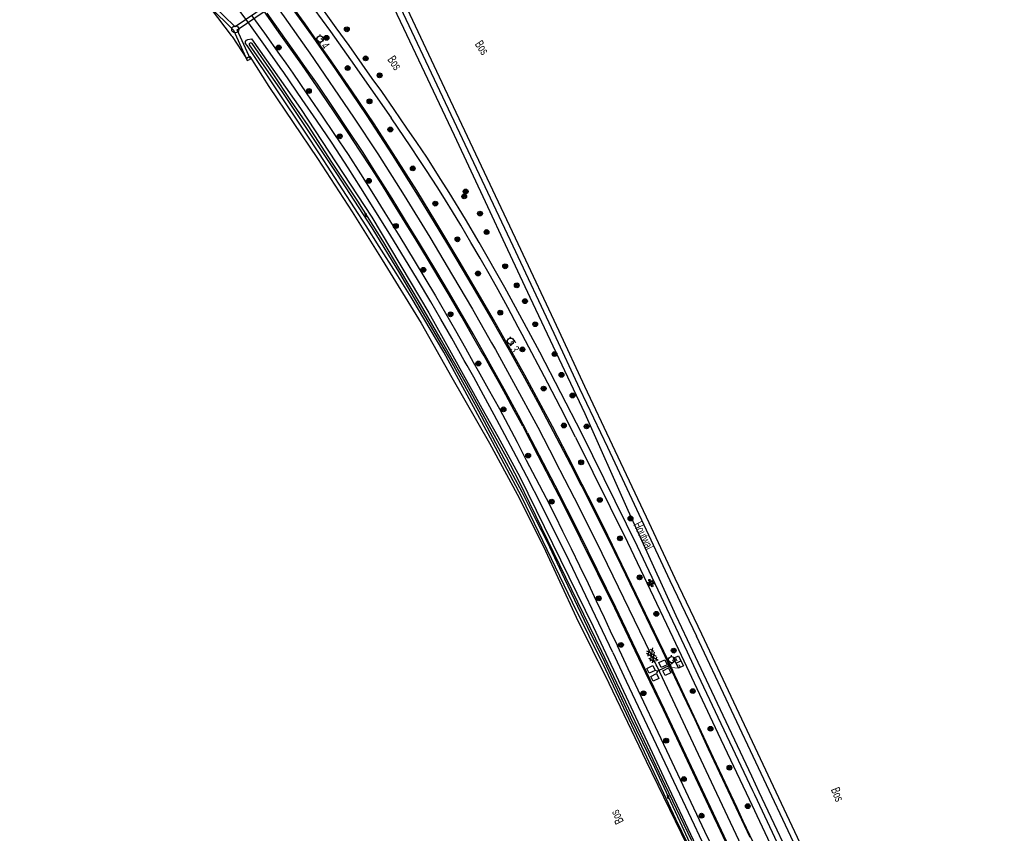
# Model space of a CAD drawing. Header units: metres. Extents: x 814 to 237605, y 2086 to 808797.
# Tile 30 of 57: x 119998 to 120274, y 402957 to 403185. Entities that reach past the tile are written whole.
import ezdxf

# ---------------------------------------------------------------- set-up
doc = ezdxf.new("R2010")
doc.units = ezdxf.units.M
doc.layers.get('0').update_dxf_attribs({"linetype": 'CONTINUOUS'})
for name, color, linetype in [('2602', 126, 'CONTINUOUS'), ('4401', 7, 'CONTINUOUS'), ('4412', 7, 'CONTINUOUS'), ('4504', 7, 'CONTINUOUS'), ('4601', 172, 'CONTINUOUS'), ('B-AF-FRAST-GD', 47, 'Raster'), ('B-AS-HECT-GD', 9, 'CONTINUOUS'), ('B-BP-BOOM-GD', 74, 'CONTINUOUS'), ('B-KL-OVER-GD', 8, 'CONTINUOUS'), ('B-MK-ASSTRP-GD', 121, 'CONTINUOUS'), ('B-MK-STRP-GD', 121, 'CONTINUOUS'), ('B-SP-ASMI-GD', 17, 'CONTINUOUS'), ('B-TE-OND-GD', 8, 'CONTINUOUS'), ('B-TR-SLOO-GD', 142, 'CONTINUOUS'), ('B-VH-FPAD-GD', 13, 'CONTINUOUS'), ('B-VH-HFDR-GD', 13, 'CONTINUOUS'), ('B-VR-TELK-GD', 214, 'CONTINUOUS'), ('B-VR-TELLUS-GD', 214, 'CONTINUOUS'), ('B-WT-DUIKER-GD', 134, 'CONTINUOUS'), ('L-AR-BLOCKS-GD', 8, 'CONTINUOUS'), ('L-AR-SYMB-GD', 8, 'CONTINUOUS')]:
    doc.layers.add(name, color=color, linetype=linetype)
doc.linetypes.add('Raster', pattern='A,4,-1,[1,dgnlstyle.shx,S=0.004,R=0,X=0,Y=0],-1', length=6)

# ---------------------------------------------------------------- blocks, each defined once
blk = doc.blocks.new('2901')
for radius in [0.27, 0.18, 0.09]:
    blk.add_circle((0, 0), radius)
blk = doc.blocks.new('WATER', base_point=(119086.285987, 398817.713883))
at = {"layer": '4601'}
for points in [[(119085.785987, 398817.863883, 0), (119085.848487, 398817.926383, 0), (119085.973487, 398817.988883, 0), (119086.098487, 398817.988883, 0), (119086.223487, 398817.926383, 0), (119086.285987, 398817.863883, 0), (119086.348487, 398817.801383, 0), (119086.473487, 398817.738883, 0), (119086.598487, 398817.738883, 0), (119086.723487, 398817.801383, 0), (119086.785987, 398817.863883, 0)], [(119085.785987, 398817.563883, 0), (119085.848487, 398817.626383, 0), (119085.973487, 398817.688883, 0), (119086.098487, 398817.688883, 0), (119086.223487, 398817.626383, 0), (119086.285987, 398817.563883, 0), (119086.348487, 398817.501383, 0), (119086.473487, 398817.438883, 0), (119086.598487, 398817.438883, 0), (119086.723487, 398817.501383, 0), (119086.785987, 398817.563883, 0)]]:
    blk.add_polyline3d(points, dxfattribs=at)
blk = doc.blocks.new('2202')
for p, q in [((-0.35, 0), (-0.5, 0)), ((0, 0.35), (0, 0.5)), ((0.35, 0), (0.5, 0)), ((0, -0.35), (0, -0.5))]:
    blk.add_line(p, q)
blk.add_circle((0, 0), 0.35)
blk = doc.blocks.new('3701')
blk.add_circle((0, 0), 0.4)
blk = doc.blocks.new('2601')
blk.add_line((0, -0.31), (0, 0.31))
at = {"flags": 128}
blk.add_lwpolyline([(0, -0.31), (-0.62, -0.31), (-0.62, 0.31), (0, 0.31), (0.62, 0.31), (0.62, -0.31)], close=True, dxfattribs=at)
blk = doc.blocks.new('GV4', base_point=(119086.285987, 398817.713883))
at = {"layer": '4401'}
for points in [[(119086.285987, 398817.745133, 0), (119086.379737, 398817.807633, 0)], [(119086.285987, 398817.651383, 0), (119086.535987, 398817.807633, 0)], [(119086.285987, 398817.807633, 0), (119086.598487, 398817.620133, 0)], [(119086.285987, 398817.713883, 0), (119086.442237, 398817.620133, 0)], [(119086.348487, 398817.620133, 0), (119086.660987, 398817.807633, 0)], [(119086.410987, 398817.807633, 0), (119086.660987, 398817.651383, 0)], [(119086.504737, 398817.620133, 0), (119086.660987, 398817.713883, 0)], [(119086.567237, 398817.807633, 0), (119086.660987, 398817.745133, 0)]]:
    blk.add_polyline3d(points, dxfattribs=at)
blk = doc.blocks.new('GV6-4412', base_point=(119086.285987, 398817.713883))
at = {"layer": '4412'}
for centre in [(119086.312223, 398817.713376), (119086.387223, 398817.788376), (119086.387223, 398817.638376), (119086.387562, 398817.712297), (119086.462223, 398817.788376), (119086.462223, 398817.713376), (119086.462223, 398817.638376), (119086.537263, 398817.713369)]:
    blk.add_circle(centre, 0.028585, dxfattribs=at)
blk = doc.blocks.new('2602', base_point=(119086.285987, 398817.713883))
at = {"layer": '2602'}
for points in [[(119086.285987, 398817.713883, 0), (119085.785987, 398818.213883, 0), (119083.985987, 398818.213883, 0), (119083.985987, 398819.713883, 0), (119085.785987, 398819.713883, 0), (119085.785987, 398818.213883, 0)], [(119090.035987, 398817.713883, 0), (119089.535987, 398818.213883, 0), (119087.735987, 398818.213883, 0), (119087.735987, 398819.713883, 0), (119089.535987, 398819.713883, 0), (119089.535987, 398818.213883, 0)], [(119086.285987, 398817.713883, 0), (119085.785987, 398817.214122, 0), (119085.785987, 398815.713883, 0), (119083.985987, 398815.713883, 0), (119083.985987, 398817.213883, 0), (119085.785987, 398817.214122, 0)], [(119090.510987, 398817.713883, 0), (119090.035987, 398817.713883, 0), (119086.285987, 398817.713883, 0)], [(119090.035987, 398817.713883, 0), (119089.535987, 398817.213883, 0), (119089.535987, 398815.713883, 0), (119087.735987, 398815.713883, 0), (119087.735987, 398817.213883, 0), (119089.535987, 398817.213883, 0)]]:
    blk.add_polyline3d(points, dxfattribs=at)

msp = doc.modelspace()

# ---------------------------------------------------------------- linework, layer by layer
at = {"layer": 'B-AF-FRAST-GD'}
for points in [[(120051.508635, 403188.388276), (120057.143206, 403180.979895), (120057.363335, 403180.646409), (120061.433914, 403174.479653)], [(120102.757896, 403188.920724), (120105.51014, 403183.022844), (120119.751925, 403152.919519), (120129.127805, 403132.869844), (120134.108821, 403122.218284), (120141.05984, 403107.473957)], [(120062.359592, 403175.081992), (120061.433914, 403174.479653)], [(120062.359592, 403175.081992), (120067.744427, 403166.626674), (120081.339073, 403146.39082), (120091.095874, 403131.448063), (120099.508758, 403117.889469)], [(120099.508758, 403117.889469), (120110.505553, 403100.08839), (120119.1488, 403084.861817), (120129.728625, 403066.399651), (120137.486169, 403052.076655), (120144.857029, 403037.37964), (120154.071907, 403017.495158), (120163.210416, 402998.960348), (120173.688913, 402977.075758), (120185.105095, 402953.614223), (120191.101292, 402941.291364), (120198.426502, 402926.421068)], [(120141.05984, 403107.473957), (120156.468, 403074.797)], [(120156.468, 403074.797), (120168.579305, 403047.626796), (120182.033191, 403018.052089), (120185.22949, 403011.275786), (120192.089612, 402996.73188), (120203.297148, 402972.954097), (120205.422642, 402968.440665), (120217.060978, 402943.726959)]]:
    msp.add_lwpolyline(points, dxfattribs=at)
at = {"layer": 'B-MK-ASSTRP-GD'}
for points in [[(119997.709294, 403287.067975), (120000.204173, 403283.711216), (120008.417578, 403272.66041), (120019.379511, 403257.904849), (120025.375967, 403249.833182), (120043.189606, 403225.899913), (120055.99995, 403208.408215), (120071.981759, 403186.209359), (120078.32923, 403177.26493), (120079.210864, 403176.022591), (120091.518251, 403158.048263), (120098.29786, 403147.692803), (120105.69517, 403136.007591), (120112.900264, 403124.257808), (120119.32664, 403113.546648), (120124.922492, 403104.024608), (120130.311321, 403094.587639), (120131.363603, 403092.700329), (120136.494005, 403083.498748), (120143.302785, 403070.919179), (120148.195301, 403061.464971)], [(120206.66332, 402940.148073), (120192.07024, 402971.218111), (120176.782022, 403003.654497), (120176.557759, 403004.130306), (120159.882987, 403038.498344), (120153.602733, 403050.942865), (120148.195301, 403061.464971)]]:
    msp.add_lwpolyline(points, dxfattribs=at)
at = {"layer": 'B-MK-STRP-GD'}
for points in [[(120067.829078, 403197.543605), (120079.67451, 403181.035247), (120080.990685, 403179.153649), (120086.401475, 403171.418413), (120095.226689, 403158.352048), (120102.339684, 403147.419192), (120109.042176, 403136.829139), (120113.893281, 403128.926741), (120118.156392, 403121.779214), (120122.000145, 403115.311775), (120125.726371, 403109.079213), (120130.657273, 403100.572995), (120134.237894, 403094.302908), (120135.225973, 403092.572666), (120139.547231, 403084.759799), (120143.843214, 403076.856856), (120149.49101, 403066.094754), (120152.451823, 403060.422452), (120155.213949, 403055.040502), (120155.623383, 403054.242728), (120159.330861, 403046.951267), (120162.867822, 403039.91685), (120166.603017, 403032.259586), (120170.464983, 403024.240686), (120174.876611, 403015.104766), (120178.183202, 403008.131118), (120179.67429, 403005.017708), (120180.86801, 403002.525209), (120184.021587, 402995.825195), (120187.359528, 402988.748352), (120191.169922, 402980.587541), (120195.182182, 402972.06649), (120198.93633, 402964.098246), (120202.867931, 402955.749948)], [(120140.426689, 403069.332676), (120137.837091, 403074.211531), (120133.844117, 403081.568178), (120130.362004, 403087.790434), (120128.496552, 403091.101785), (120125.071665, 403097.181277), (120118.441534, 403108.539776), (120114.621933, 403115.002298), (120110.031577, 403122.627826), (120107.170534, 403127.328569), (120102.34225, 403135.171756), (120098.461665, 403141.347616), (120093.996376, 403148.317277), (120090.04398, 403154.386325), (120085.977, 403160.461424), (120081.342776, 403167.244616), (120077.342139, 403172.899729), (120075.627305, 403175.347492), (120072.218102, 403180.213807), (120067.216858, 403187.265473)], [(120140.426689, 403069.332676), (120148.04429, 403054.665138), (120154.680061, 403041.520838), (120165.144587, 403020.308869), (120173.765371, 403002.232661), (120178.781012, 402991.715776), (120194.059173, 402959.309476), (120210.438157, 402924.498128), (120212.596476, 402919.887091), (120218.039282, 402908.25907), (120224.194909, 402894.453289), (120231.142203, 402878.349232), (120239.510322, 402858.906942), (120247.321139, 402840.697723), (120256.734391, 402818.103091), (120260.341091, 402809.451062), (120262.913828, 402803.227728), (120265.408274, 402797.232752), (120269.453088, 402787.465187)]]:
    msp.add_lwpolyline(points, dxfattribs=at)
at = {"layer": 'B-SP-ASMI-GD'}
for points in [[(120061.230222, 403325.452241), (120061.45821, 403318.206179), (120062.778452, 403302.362147), (120063.996995, 403293.159935), (120066.228444, 403281.839522), (120068.480009, 403273.156243), (120072.364742, 403260.077494), (120076.781819, 403248.763042), (120086.286152, 403227.829146), (120105.463574, 403187.166112), (120114.948163, 403167.05476), (120136.282528, 403121.841657), (120147.806341, 403097.31509), (120155.025581, 403081.821608), (120162.823359, 403065.269398), (120173.091749, 403043.45), (120180.395181, 403027.864876), (120187.907229, 403012.178423)], [(120062.765787, 403325.500297), (120062.992284, 403318.294096), (120064.306567, 403302.526805), (120065.513561, 403293.409902), (120067.727128, 403282.181132), (120069.96044, 403273.567888), (120073.819095, 403260.57631), (120078.197802, 403249.360206), (120087.680528, 403228.474739), (120107.332552, 403186.804759), (120116.337696, 403167.710411), (120137.672434, 403122.49619), (120149.197737, 403097.966271), (120156.416977, 403082.473534), (120164.213265, 403065.923932), (120174.4824, 403044.103044), (120181.783596, 403028.522762), (120189.293037, 403012.84227)], [(120189.293037, 403012.84227), (120225.877622, 402935.064169)], [(120224.17442, 402935.044425), (120187.907229, 403012.178423)]]:
    msp.add_lwpolyline(points, dxfattribs=at)
at = {"layer": 'B-TR-SLOO-GD'}
for points in [[(120095.07226, 403127.475379), (120081.983442, 403147.68325), (120078.066656, 403153.52556), (120061.585615, 403178.108814), (120061.187381, 403178.733545), (120061.118836, 403178.993198), (120061.145658, 403179.262909), (120061.431015, 403179.589244), (120061.77784, 403179.838839), (120062.81074, 403179.972208), (120076.611573, 403160.407352), (120096.600363, 403129.882696), (120112.704793, 403103.033784), (120118.931616, 403091.770368), (120127.540017, 403076.29514), (120132.053951, 403068.338292)], [(120186.538269, 402954.660243), (120179.018446, 402970.374979), (120161.298637, 403007.910691), (120141.080856, 403049.473202), (120137.944853, 403055.840229), (120134.452835, 403062.495521), (120129.644359, 403071.32137), (120123.236836, 403083.008112), (120115.819867, 403095.909119), (120110.289126, 403105.458216), (120104.526786, 403115.178864), (120099.70601, 403123.25733), (120092.690009, 403134.397059), (120085.420351, 403145.357986), (120078.799787, 403155.616578), (120074.073949, 403162.364401), (120068.695321, 403170.417844), (120063.052235, 403178.667681), (120062.861241, 403178.776646), (120062.589198, 403178.859351), (120062.436672, 403178.811312), (120062.277024, 403178.736605), (120062.211808, 403178.624652), (120062.198126, 403178.279904), (120071.584438, 403164.903267), (120086.675042, 403142.178863), (120096.662435, 403126.947261), (120104.463871, 403114.20745), (120112.348971, 403100.626585), (120119.166798, 403089.044716), (120126.582758, 403075.458002), (120133.746222, 403062.107317), (120138.771955, 403052.730303), (120142.736281, 403044.838829), (120145.788635, 403038.875585), (120150.823927, 403028.291052), (120157.212519, 403014.769688), (120162.041609, 403004.951249), (120169.201659, 402989.435698), (120176.071022, 402975.372351), (120183.173048, 402960.104618), (120185.940317, 402954.22382)], [(120130.541483, 403066.824334), (120116.86706, 403092.006552), (120107.690925, 403107.418823), (120103.529537, 403114.196085), (120098.73108, 403121.667112), (120095.07226, 403127.475379)], [(120132.053951, 403068.338292), (120138.243893, 403057.005587), (120158.788497, 403014.890062), (120168.07043, 402995.186629), (120179.350609, 402971.098157), (120186.964714, 402954.971489), (120190.23926, 402948.036002), (120199.311832, 402929.006474), (120201.766053, 402924.407604), (120201.945612, 402923.880475), (120201.904262, 402923.446851), (120201.601768, 402923.170807), (120201.209495, 402923.059421), (120200.854847, 402923.127221), (120200.312818, 402923.637959), (120198.097015, 402927.948865), (120190.269435, 402943.775388), (120185.398217, 402953.828162), (120182.024623, 402960.790279), (120171.827385, 402982.644322), (120162.420655, 403002.753066), (120153.005729, 403021.664875), (120138.752395, 403051.232504), (120130.541483, 403066.824334)]]:
    msp.add_lwpolyline(points, dxfattribs=at)
at = {"layer": 'B-VH-FPAD-GD'}
for points in [[(120086.614961, 403183.144953), (120080.713118, 403191.404748), (120074.967765, 403199.130682), (120073.651085, 403200.901258), (120069.965283, 403205.857756), (120056.594471, 403223.96155), (120043.014297, 403242.193493), (120027.042051, 403263.597364), (120021.93437, 403270.441997), (120004.955476, 403293.405964), (119999.820301, 403300.89252)], [(119998.151744, 403299.756679), (119998.996267, 403298.409614), (120001.725042, 403294.437709), (120008.888775, 403284.874516), (120019.262591, 403270.830172), (120025.488294, 403262.443075), (120033.421302, 403251.755941), (120049.753347, 403229.883271), (120065.745646, 403208.308997), (120071.955333, 403199.946838), (120073.604679, 403197.699433), (120080.389269, 403188.454728), (120085.052705, 403182.036288), (120090.676779, 403174.129086), (120102.037797, 403157.862234)], [(120164.320553, 403007.630961), (120159.523506, 403017.843711), (120152.22195, 403033.138703), (120144.386623, 403048.833407), (120140.199302, 403057.087034), (120137.31389, 403062.606563), (120134.06068, 403068.792534), (120131.049791, 403074.39143), (120128.066841, 403079.898562), (120125.280669, 403084.916647), (120123.407524, 403088.264364), (120122.624648, 403089.663532), (120119.119291, 403095.949155), (120116.06694, 403101.250402), (120113.212443, 403106.104368), (120109.505672, 403112.367453), (120105.871718, 403118.431066), (120102.016052, 403124.638046), (120097.946726, 403131.094622), (120093.590766, 403138.139166), (120090.01118, 403143.736048), (120085.49663, 403150.683309), (120081.114587, 403157.166875), (120077.106074, 403162.994108), (120071.932199, 403170.513208), (120070.88705, 403171.98354), (120066.727747, 403177.834919), (120061.587187, 403185.080738), (120054.817255, 403194.227138)], [(120062.952785, 403186.514774), (120066.504894, 403181.637144), (120070.744673, 403175.640772), (120072.505933, 403173.132391), (120074.459429, 403170.350227), (120078.418412, 403164.604421), (120082.497362, 403158.600363), (120086.186094, 403153.151027), (120089.964583, 403147.485511), (120093.422476, 403142.1271), (120097.128386, 403136.232988), (120100.334976, 403131.117543), (120104.478049, 403124.34406), (120108.509984, 403117.763662), (120114.507924, 403107.807549), (120120.148504, 403098.113347), (120122.952676, 403093.136728), (120125.109087, 403089.213082), (120126.483207, 403086.712835), (120129.34251, 403081.643866), (120132.489335, 403076.027681), (120134.982277, 403071.433793), (120137.446454, 403066.709769), (120140.032727, 403061.68787), (120142.728716, 403056.504889), (120145.604977, 403050.954286), (120148.02692, 403046.2102), (120150.252555, 403041.668365), (120152.622371, 403036.802457), (120155.01901, 403031.920951), (120157.400049, 403026.963317), (120159.713112, 403022.135154), (120161.924016, 403017.426693), (120163.644593, 403013.723951), (120165.625219, 403009.511244)], [(120155.636529, 403069.182071), (120143.860886, 403091.98271), (120140.66055, 403097.883902), (120134.022022, 403110.124874), (120126.808995, 403122.8015), (120122.984264, 403129.339542), (120118.360959, 403136.812422), (120116.054543, 403140.508616), (120112.08416, 403146.741497), (120109.252163, 403150.858324), (120106.496895, 403154.917136), (120102.917147, 403160.196279), (120099.41359, 403165.168115), (120096.781252, 403168.897095), (120093.969523, 403172.861567), (120090.244377, 403178.150972), (120086.614961, 403183.144953)], [(120153.894956, 403068.146812), (120149.627247, 403076.444104), (120146.094399, 403083.317019), (120144.245283, 403086.826871), (120140.79654, 403093.361074), (120138.898802, 403096.901628), (120137.779415, 403098.990035), (120134.894485, 403104.510861), (120132.106765, 403109.493413), (120129.989845, 403113.381638), (120127.079226, 403118.389274), (120124.483151, 403122.817698), (120121.609092, 403127.665466), (120119.283177, 403131.483749), (120117.303837, 403134.669723), (120115.160807, 403138.150878), (120111.859144, 403143.297678), (120109.987652, 403146.134313), (120107.621596, 403149.705876), (120102.037797, 403157.862234)], [(120153.894956, 403068.146812), (120168.447057, 403038.636553), (120181.175629, 403011.855813), (120183.543169, 403006.841224), (120193.89526, 402984.914886), (120202.635417, 402966.407304), (120206.326181, 402958.591985), (120215.274701, 402939.56283), (120219.754363, 402930.036517), (120221.88572, 402925.51732), (120226.246054, 402916.271942), (120230.207155, 402907.873275), (120232.402568, 402903.194271), (120238.974517, 402889.18771), (120242.72562, 402881.193118), (120254.599983, 402855.919631), (120266.798819, 402830.129819), (120268.770383, 402825.886631), (120272.470201, 402817.923906)], [(120274.347747, 402818.706589), (120270.565471, 402826.737213), (120259.915227, 402849.350082), (120259.617788, 402849.981368), (120243.288884, 402884.637894), (120240.762153, 402890.027121), (120228.784094, 402915.57494), (120217.660377, 402939.071091), (120204.25346, 402967.587335), (120203.689793, 402968.786242), (120188.37736, 403001.224952), (120185.320513, 403007.678938), (120171.246985, 403037.392678), (120155.636529, 403069.182071)], [(120164.320553, 403007.630961), (120168.121637, 402999.572604), (120174.849341, 402985.309767), (120187.208364, 402959.20703), (120188.62625, 402956.184182), (120198.499346, 402935.135322), (120206.256773, 402918.567249), (120208.440284, 402913.903775), (120216.730545, 402896.327483), (120223.104144, 402882.768171), (120225.368188, 402877.928896), (120230.370936, 402867.000696), (120235.103676, 402856.266829), (120243.93932, 402834.657537), (120250.687102, 402817.318073), (120252.515311, 402812.62021), (120256.524468, 402802.506419)], [(120257.844711, 402804.515468), (120254.780287, 402812.332245), (120252.490875, 402818.172771), (120251.678983, 402820.244016), (120246.834616, 402832.705112), (120239.458541, 402850.921409), (120233.473117, 402864.897581), (120228.616083, 402875.539618), (120227.096652, 402878.764172), (120218.750778, 402896.680186), (120215.583528, 402903.479295), (120212.629, 402909.775781), (120208.115702, 402919.394312), (120206.431235, 402922.98417), (120202.592323, 402931.149634), (120192.269543, 402953.106122), (120190.253449, 402957.371328), (120179.547677, 402980.020227), (120169.917555, 403000.419073), (120165.625219, 403009.511244)]]:
    msp.add_lwpolyline(points, dxfattribs=at)
at = {"layer": 'B-VH-HFDR-GD'}
for points in [[(120209.28544, 402942.762312), (120201.00955, 402960.214805), (120199.263869, 402963.946902), (120192.660424, 402978.064427), (120180.482101, 403004.04808), (120179.954675, 403005.149862), (120172.216362, 403021.315055), (120162.942264, 403040.466725), (120159.031891, 403048.422935), (120155.765603, 403054.83255), (120151.84608, 403062.602393), (120147.424702, 403071.139572), (120143.60011, 403078.239227), (120139.620442, 403085.543469), (120134.735514, 403094.239096), (120134.58937, 403094.498876), (120130.471007, 403101.819491), (120126.285951, 403109.074424), (120121.201474, 403117.67135), (120114.641573, 403128.576019), (120109.250406, 403137.376897), (120102.622135, 403147.787381), (120097.268412, 403156.128161), (120091.021853, 403165.397681), (120084.547575, 403174.81185), (120081.322018, 403179.388782), (120077.932276, 403184.198686), (120070.513659, 403194.453841)], [(120139.038975, 403071.155797), (120136.643036, 403075.593736), (120134.274458, 403080.009148), (120132.208831, 403083.756486), (120129.868962, 403087.860132), (120128.17082, 403090.920171), (120127.30936, 403092.472514), (120124.695483, 403097.041508), (120121.703773, 403102.183644), (120118.345728, 403107.953334), (120115.604402, 403112.645879), (120112.577273, 403117.690549), (120109.088721, 403123.439201), (120106.050965, 403128.454631), (120102.575856, 403134.042766), (120099.641048, 403138.821072), (120096.622419, 403143.448884), (120093.219825, 403148.728146), (120090.024828, 403153.629694), (120086.094892, 403159.457607), (120082.313133, 403164.989013), (120076.999651, 403172.759875), (120075.315929, 403175.126523), (120070.621701, 403181.724753), (120065.438069, 403189.124277)], [(120139.038975, 403071.155797), (120143.327504, 403062.993576), (120150.422985, 403049.307647), (120164.820859, 403020.151662), (120173.439806, 403002.079213), (120178.455794, 402991.561549), (120193.468811, 402959.717598), (120193.733583, 402959.155994), (120210.111449, 402924.346509), (120211.657883, 402920.969123), (120212.231742, 402919.715825), (120222.057239, 402898.257114), (120223.865966, 402894.306885), (120230.811769, 402878.206926), (120239.179517, 402858.764636), (120246.989588, 402840.556907), (120255.027647, 402821.432384), (120255.738936, 402819.711827), (120256.452221, 402817.98644), (120256.636868, 402817.539794), (120260.010967, 402809.37809)]]:
    msp.add_lwpolyline(points, dxfattribs=at)
at = {"layer": 'B-WT-DUIKER-GD'}
msp.add_lwpolyline([(120062.574, 403174.317), (120058.853, 403182.554), (120079.525, 403196.704), (120090.117, 403193.053), (120090.443, 403193.999), (120079.792, 403197.669), (120075.432, 403207.791), (120074.514, 403207.395), (120078.808, 403197.425), (120058.27, 403183.367), (120051.734, 403189.789), (120051.033, 403189.076), (120057.824, 403182.403), (120061.662, 403173.905)], close=True, dxfattribs=at)

# ---------------------------------------------------------------- block references
at = {"layer": 'B-AS-HECT-GD', "xscale": 2.5, "yscale": 2.5, "zscale": 2.5}
for p in [(120082.134688, 403179.965499), (120135.629485, 403095.078799), (120180.865312, 403005.579072)]:
    msp.add_blockref('2202', p, dxfattribs=at)
at = {"layer": 'B-BP-BOOM-GD', "xscale": 2.5, "yscale": 2.5, "zscale": 2.5}
for p in [(120089.623066, 403182.689362), (120083.900103, 403180.279913), (120070.477707, 403177.581337), (120094.914538, 403174.516057), (120089.850137, 403171.800035), (120098.829203, 403169.75732), (120078.972679, 403165.352542), (120095.980102, 403162.459987), (120101.839984, 403154.54002), (120087.631198, 403152.637616), (120108.149881, 403143.620076), (120095.820491, 403140.116286), (120123.010844, 403137.119891), (120114.479894, 403133.720117), (120122.606273, 403135.740534), (120127.029017, 403130.926577), (120103.402346, 403127.425357), (120128.879437, 403125.725605), (120120.700011, 403123.699831), (120111.111707, 403115.123349), (120134.097252, 403116.108416), (120126.480172, 403114.080014), (120137.363029, 403110.761313), (120139.671906, 403106.315517), (120132.730091, 403103.090035), (120118.775458, 403102.62627), (120142.559146, 403099.832339), (120138.959149, 403092.762041), (120147.984393, 403091.457622), (120126.577759, 403088.811134), (120149.943976, 403085.613446), (120144.919986, 403081.760141), (120153.028016, 403079.802976), (120133.636827, 403075.905847), (120150.617818, 403071.39303), (120156.989951, 403071.117936), (120140.562887, 403062.934014), (120155.470008, 403061.030018), (120147.176022, 403049.980062), (120160.710002, 403050.479996), (120169.315448, 403045.269223), (120166.360149, 403039.690065), (120171.88699, 403028.736966), (120160.4049, 403022.824185), (120176.57415, 403018.480124), (120166.641036, 403009.737986), (120181.459869, 403008.139836), (120172.98297, 402996.170851), (120186.816091, 402996.769133), (120191.797177, 402986.187073), (120179.355825, 402982.838037), (120197.113911, 402975.257816), (120184.324989, 402972.055929), (120202.274183, 402964.454102), (120189.290056, 402961.759972)]:
    msp.add_blockref('2901', p, dxfattribs=at)
at = {"layer": 'B-KL-OVER-GD', "xscale": 2.5, "yscale": 2.5, "zscale": 2.5}
msp.add_blockref('3701', (120058.266008, 403182.674157), dxfattribs=at)
at = {"layer": 'B-VR-TELK-GD', "xscale": 2.5, "yscale": 2.5, "zscale": 2.5, "rotation": 295.028509}
msp.add_blockref('2601', (120182.808517, 403004.936034), dxfattribs=at)
at = {"layer": 'B-VR-TELLUS-GD', "rotation": 25.393255}
msp.add_blockref('2602', (120176.87625, 403002.336416), dxfattribs=at)
at = {"layer": 'L-AR-BLOCKS-GD', "yscale": 0.8}
for p, rotation in [((120094.951922, 403130.539092), 305.967859), ((120179.850171, 402967.03014), 297.047676)]:
    msp.add_blockref('WATER', p, dxfattribs=dict(at, rotation=rotation))
at = {"layer": 'L-AR-SYMB-GD'}
for name, p, xscale, yscale, zscale, rotation in [('GV6-4412', (120174.600864, 403028.126019), 8, 8, 8, 293.793119), ('GV4', (120174.508104, 403008.424821), 10, 11.5, 10, 294.92956)]:
    msp.add_blockref(name, p, dxfattribs=dict(at, xscale=xscale, yscale=yscale, zscale=zscale, rotation=rotation))

# ---------------------------------------------------------------- texts
at = {"layer": '4504', "width": 0.68}
for s, rotation, p in [('5.4', 303.80176, (120081.13333, 403179.478603)), ('5.3', 298.406621, (120134.51525, 403094.419795)), ('5.2', 296.685686, (120179.856504, 403005.101862))]:
    msp.add_text(s, height=2.5, rotation=rotation, dxfattribs=at).set_placement(p)
at = {"layer": 'B-TE-OND-GD', "width": 0.68}
for s, rotation, p in [('Bos', 303.6901, (120125.475461, 403178.504067)), ('Bos', 304.249001, (120100.916485, 403174.196514)), ('Houtwal', 296.209431, (120170.060108, 403043.559896)), ('Bos', 292.087193, (120225.589658, 402969.110342)), ('Bos', 115.64099, (120167.503441, 402960.140588))]:
    msp.add_text(s, height=2.5, rotation=rotation, dxfattribs=at).set_placement(p)

doc.saveas('drawing.dxf')
